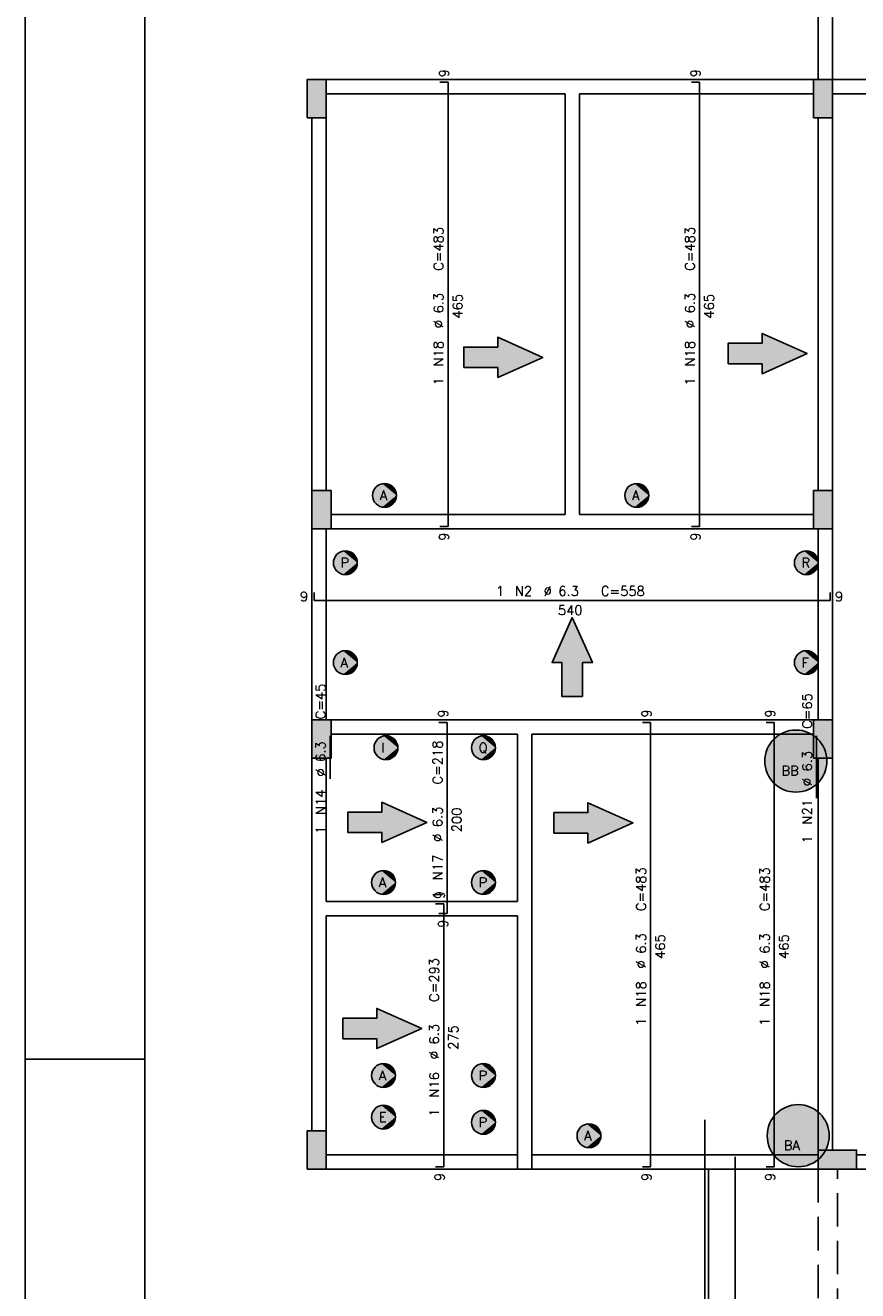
# Model space of a CAD drawing. Extents: x 0 to 119, y 0 to 84.
# Tile 2 of 15: x 0 to 17, y 25 to 51. Entities that reach past the tile are written whole.
import ezdxf

# ---------------------------------------------------------------- set-up
doc = ezdxf.new("R2010")
doc.units = 0
doc.header["$MEASUREMENT"] = 0
doc.linetypes.add('ESTILO_TQS_0001', pattern=[1, 0.7, -0.3])
for name, color, linetype in [('1', 1, 'CONTINUOUS'), ('2', 2, 'CONTINUOUS'), ('6', 6, 'CONTINUOUS'), ('8', 8, 'CONTINUOUS'), ('9', 9, 'CONTINUOUS')]:
    doc.layers.add(name, color=color, linetype=linetype)
doc.styles.get("Standard").update_dxf_attribs({"font": 'ROMANS.SHX'})

msp = doc.modelspace()

# ---------------------------------------------------------------- linework, layer by layer
at = {"layer": '1', "linetype": 'Continuous'}
for p, q in [((0, 0), (0, 84.099998)), ((6.1, 49.8), (6.1, 49.8)), ((16.7, 49.8), (16.7, 49.8)), ((6.2, 41.2), (6.2, 41.2)), ((16.7, 41.2), (16.7, 41.2)), ((6.2, 36.4), (6.2, 36.4)), ((16.7, 36.4), (16.7, 36.4)), ((0, 29.700001), (2.5, 29.700001)), ((6.1, 27.8), (6.1, 27.8)), ((17, 27.6), (17, 27.6)), ((14.3, 14.2), (14.3, 27.4))]:
    msp.add_line(p, q, dxfattribs=at)
for points in [[(16.6, 56.2), (16.6, 50.2)], [(16.9, 50.2), (16.9, 56.2)], [(11.45, 50.2), (6.3, 50.2)], [(16.5, 50.2), (11.45, 50.2)], [(20.9, 50.2), (16.9, 50.2)], [(6.3, 49.9), (11.3, 49.9)], [(11.3, 49.9), (11.3, 41.1)], [(11.6, 49.9), (16.5, 49.9)], [(11.6, 41.1), (11.6, 49.9)], [(16.9, 49.9), (20.9, 49.9)], [(6, 49.4), (6, 41.6)], [(6.3, 41.6), (6.3, 49.4)], [(16.6, 49.4), (16.6, 41.6)], [(16.9, 41.6), (16.9, 49.4)], [(11.3, 41.1), (6.4, 41.1)], [(16.5, 41.1), (11.6, 41.1)], [(6, 40.8), (6, 36.8)], [(6.3, 36.8), (6.3, 40.8)], [(6.4, 40.8), (11.45, 40.8)], [(11.45, 40.8), (16.5, 40.8)], [(16.6, 40.8), (16.6, 36.8)], [(16.9, 36.8), (16.9, 40.8)], [(10.45, 36.8), (6.4, 36.8)], [(16.5, 36.8), (10.45, 36.8)], [(6.4, 36.5), (10.3, 36.5)], [(10.3, 36.5), (10.3, 33)], [(10.6, 36.5), (16.5, 36.5)], [(10.6, 32.85), (10.6, 36.5)], [(6, 36), (6, 32.85)], [(6.3, 33), (6.3, 36)], [(16.6, 36), (16.6, 27.8)], [(16.9, 27.8), (16.9, 36)], [(6, 32.85), (6, 28.2)], [(10.3, 33), (6.3, 33)], [(10.6, 27.7), (10.6, 32.85)], [(6.3, 28.2), (6.3, 32.7)], [(6.3, 32.7), (10.3, 32.7)], [(10.3, 32.7), (10.3, 27.7)], [(10.3, 27.7), (6.3, 27.7)], [(10.3, 27.4), (10.3, 27.7)], [(16.6, 27.7), (10.6, 27.7)], [(10.6, 27.4), (10.6, 27.7)], [(28.8, 27.7), (17.4, 27.7)], [(6.3, 27.4), (10.45, 27.4)], [(10.45, 27.4), (16.6, 27.4)], [(17.4, 27.4), (28.8, 27.4)]]:
    msp.add_lwpolyline(points, dxfattribs=at)
at = {"layer": '2', "linetype": 'Continuous'}
for points in [[(5.9, 49.4), (6.3, 49.4), (6.3, 50.2), (5.9, 50.2), (5.9, 49.4)], [(16.5, 49.4), (16.9, 49.4), (16.9, 50.2), (16.5, 50.2), (16.5, 49.4)], [(6, 40.8), (6.4, 40.8), (6.4, 41.6), (6, 41.6), (6, 40.8)], [(16.5, 40.8), (16.9, 40.8), (16.9, 41.6), (16.5, 41.6), (16.5, 40.8)], [(6, 36), (6.4, 36), (6.4, 36.8), (6, 36.8), (6, 36)], [(16.5, 36), (16.9, 36), (16.9, 36.8), (16.5, 36.8), (16.5, 36)], [(5.9, 27.4), (6.3, 27.4), (6.3, 28.2), (5.9, 28.2), (5.9, 27.4)], [(16.6, 27.8), (16.6, 27.4), (17.4, 27.4), (17.4, 27.8), (16.6, 27.8)]]:
    msp.add_lwpolyline(points, dxfattribs=at)
at = {"layer": '6', "linetype": 'Continuous'}
for p, q in [((8.85, 50.15), (8.68, 50.15)), ((8.85, 40.85), (8.85, 50.15)), ((14.114, 50.15), (13.944, 50.15)), ((14.114, 40.85), (14.114, 50.15)), ((8.68, 40.85), (8.85, 40.85)), ((13.944, 40.85), (14.114, 40.85)), ((6.05, 39.468), (6.05, 39.298)), ((16.85, 39.298), (16.85, 39.468)), ((6.05, 39.298), (16.85, 39.298)), ((8.83, 36.75), (8.66, 36.75)), ((8.83, 32.75), (8.83, 36.75)), ((13.09, 36.75), (12.92, 36.75)), ((13.09, 27.45), (13.09, 36.75)), ((15.678, 36.75), (15.508, 36.75)), ((15.678, 27.45), (15.678, 36.75)), ((6.382, 35.565), (6.382, 36.465)), ((16.566, 35.165), (16.566, 36.465)), ((8.758, 32.95), (8.588, 32.95)), ((8.758, 27.45), (8.758, 32.95)), ((8.66, 32.75), (8.83, 32.75)), ((14.225375, 13.115), (14.225375, 28.435)), ((14.862875, 13.84), (14.862875, 27.66)), ((8.588, 27.45), (8.758, 27.45)), ((12.92, 27.45), (13.09, 27.45)), ((15.508, 27.45), (15.678, 27.45))]:
    msp.add_line(p, q, dxfattribs=at)
for points in [[(9.177739, 44.173387), (9.889672, 44.173387), (9.889672, 43.96758), (10.830929, 44.388665), (9.889672, 44.809751), (9.889672, 44.603943), (9.177739, 44.603943), (9.177739, 44.173387)], [(14.71124, 44.251221), (15.423173, 44.251221), (15.423173, 44.045413), (16.364431, 44.466499), (15.423173, 44.887584), (15.423173, 44.681777), (14.71124, 44.681777), (14.71124, 44.251221)], [(11.665278, 37.288067), (11.665278, 38), (11.871085, 38), (11.45, 38.941258), (11.028915, 38), (11.234722, 38), (11.234722, 37.288067), (11.665278, 37.288067)], [(6.751838, 34.442301), (7.46377, 34.442301), (7.46377, 34.236494), (8.405028, 34.657579), (7.46377, 35.078665), (7.46377, 34.872857), (6.751838, 34.872857), (6.751838, 34.442301)], [(11.065515, 34.429641), (11.777448, 34.429641), (11.777448, 34.223834), (12.718706, 34.644919), (11.777448, 35.066005), (11.777448, 34.860197), (11.065515, 34.860197), (11.065515, 34.429641)], [(6.644629, 30.12816), (7.356561, 30.12816), (7.356561, 29.922353), (8.297819, 30.343439), (7.356561, 30.764524), (7.356561, 30.558717), (6.644629, 30.558717), (6.644629, 30.12816)]]:
    msp.add_lwpolyline(points, dxfattribs=at)
at = {"layer": '6', "linetype": 'ESTILO_TQS_0001'}
for points in [[(16.6, 27.4), (16.6, 14.2)], [(17, 14.2), (17, 27.4)]]:
    msp.add_lwpolyline(points, dxfattribs=at)
at = {"layer": '6', "linetype": 'Continuous'}
for centre, radius in [((7.52, 41.5), 0.25), ((12.8, 41.5), 0.25), ((6.7, 40.09), 0.25), ((16.35, 40.09), 0.25), ((6.7, 38), 0.25), ((16.35, 38), 0.25), ((16.13, 35.94), 0.65), ((7.55, 36.22), 0.25), ((9.59, 36.22), 0.25), ((7.5, 33.4), 0.25), ((9.59, 33.4), 0.25), ((7.5, 29.36), 0.25), ((9.59, 29.36), 0.25), ((7.5, 28.49), 0.25), ((9.59, 28.38), 0.25), ((16.18, 28.1), 0.65), ((11.8, 28.1), 0.25)]:
    msp.add_circle(centre, radius, dxfattribs=at)
at = {"layer": '8', "linetype": 'Continuous'}
msp.add_line((2.5, 83.099998), (2.5, 1), dxfattribs=at)
at = {"layer": '9', "linetype": 'Continuous'}
for points in [[(5.9, 49.4), (6.3, 49.4), (6.3, 50.2)], [(5.9, 49.4), (6.3, 50.2), (5.9, 50.2)], [(5.9, 49.4), (5.9, 50.2), (5.9, 49.4)], [(16.5, 49.4), (16.9, 49.4), (16.9, 50.2)], [(16.5, 49.4), (16.9, 50.2), (16.5, 50.2)], [(16.5, 49.4), (16.5, 50.2), (16.5, 49.4)], [(9.889672, 44.603943), (10.830929, 44.388665), (9.889672, 44.809751)], [(15.423173, 44.681777), (16.364431, 44.466499), (15.423173, 44.887584)], [(9.889672, 44.173387), (9.889672, 44.603943), (9.177739, 44.603943)], [(9.889672, 44.173387), (9.177739, 44.603943), (9.177739, 44.173387)], [(9.889672, 44.173387), (10.830929, 44.388665), (9.889672, 44.603943)], [(15.423173, 44.251221), (15.423173, 44.681777), (14.71124, 44.681777)], [(15.423173, 44.251221), (14.71124, 44.681777), (14.71124, 44.251221)], [(15.423173, 44.251221), (16.364431, 44.466499), (15.423173, 44.681777)], [(9.889672, 44.173387), (9.889672, 43.96758), (10.830929, 44.388665)], [(15.423173, 44.251221), (15.423173, 44.045413), (16.364431, 44.466499)], [(6, 40.8), (6.4, 40.8), (6.4, 41.6)], [(6, 40.8), (6.4, 41.6), (6, 41.6)], [(6, 40.8), (6, 41.6), (6, 40.8)], [(7.77, 41.5), (7.287556, 41.592031), (7.271971, 41.531333)], [(7.77, 41.5), (7.317746, 41.646946), (7.287556, 41.592031)], [(7.77, 41.5), (7.360644, 41.692628), (7.317746, 41.646946)], [(7.77, 41.5), (7.413555, 41.726207), (7.360644, 41.692628)], [(7.77, 41.5), (7.473155, 41.745572), (7.413555, 41.726207)], [(7.77, 41.5), (7.535698, 41.749507), (7.473155, 41.745572)], [(7.77, 41.5), (7.597254, 41.737764), (7.535698, 41.749507)], [(7.77, 41.5), (7.653957, 41.711082), (7.597254, 41.737764)], [(7.77, 41.5), (7.702242, 41.671137), (7.653957, 41.711082)], [(7.77, 41.5), (7.739077, 41.620438), (7.702242, 41.671137)], [(7.77, 41.5), (7.762146, 41.562172), (7.739077, 41.620438)], [(13.05, 41.5), (12.567556, 41.592031), (12.551971, 41.531333)], [(13.05, 41.5), (12.597746, 41.646946), (12.567556, 41.592031)], [(13.05, 41.5), (12.640644, 41.692628), (12.597746, 41.646946)], [(13.05, 41.5), (12.693555, 41.726207), (12.640644, 41.692628)], [(13.05, 41.5), (12.753155, 41.745572), (12.693555, 41.726207)], [(13.05, 41.5), (12.815698, 41.749507), (12.753155, 41.745572)], [(13.05, 41.5), (12.877254, 41.737764), (12.815698, 41.749507)], [(13.05, 41.5), (12.933957, 41.711082), (12.877254, 41.737764)], [(13.05, 41.5), (12.982242, 41.671137), (12.933957, 41.711082)], [(13.05, 41.5), (13.019077, 41.620438), (12.982242, 41.671137)], [(13.05, 41.5), (13.042146, 41.562172), (13.019077, 41.620438)], [(16.5, 40.8), (16.9, 40.8), (16.9, 41.6)], [(16.5, 40.8), (16.9, 41.6), (16.5, 41.6)], [(16.5, 40.8), (16.5, 41.6), (16.5, 40.8)], [(7.77, 41.5), (7.271971, 41.531333), (7.271971, 41.468667)], [(7.77, 41.5), (7.271971, 41.468667), (7.287556, 41.407969)], [(7.77, 41.5), (7.287556, 41.407969), (7.317746, 41.353054)], [(7.77, 41.5), (7.317746, 41.353054), (7.360644, 41.307372)], [(7.77, 41.5), (7.360644, 41.307372), (7.413555, 41.273793)], [(7.77, 41.5), (7.413555, 41.273793), (7.473155, 41.254428)], [(7.77, 41.5), (7.473155, 41.254428), (7.535698, 41.250493)], [(7.77, 41.5), (7.535698, 41.250493), (7.597254, 41.262236)], [(7.77, 41.5), (7.597254, 41.262236), (7.653957, 41.288918)], [(7.77, 41.5), (7.653957, 41.288918), (7.702242, 41.328863)], [(7.77, 41.5), (7.702242, 41.328863), (7.739077, 41.379562)], [(7.77, 41.5), (7.739077, 41.379562), (7.762146, 41.437828)], [(7.77, 41.5), (7.762146, 41.437828), (7.77, 41.5)], [(13.05, 41.5), (12.551971, 41.531333), (12.551971, 41.468667)], [(13.05, 41.5), (12.551971, 41.468667), (12.567556, 41.407969)], [(13.05, 41.5), (12.567556, 41.407969), (12.597746, 41.353054)], [(13.05, 41.5), (12.597746, 41.353054), (12.640644, 41.307372)], [(13.05, 41.5), (12.640644, 41.307372), (12.693555, 41.273793)], [(13.05, 41.5), (12.693555, 41.273793), (12.753155, 41.254428)], [(13.05, 41.5), (12.753155, 41.254428), (12.815698, 41.250493)], [(13.05, 41.5), (12.815698, 41.250493), (12.877254, 41.262236)], [(13.05, 41.5), (12.877254, 41.262236), (12.933957, 41.288918)], [(13.05, 41.5), (12.933957, 41.288918), (12.982242, 41.328863)], [(13.05, 41.5), (12.982242, 41.328863), (13.019077, 41.379562)], [(13.05, 41.5), (13.019077, 41.379562), (13.042146, 41.437828)], [(13.05, 41.5), (13.042146, 41.437828), (13.05, 41.5)], [(6.95, 40.09), (6.540644, 40.282628), (6.497746, 40.236946)], [(6.95, 40.09), (6.593555, 40.316207), (6.540644, 40.282628)], [(6.95, 40.09), (6.653155, 40.335572), (6.593555, 40.316207)], [(6.95, 40.09), (6.715698, 40.339507), (6.653155, 40.335572)], [(6.95, 40.09), (6.777254, 40.327764), (6.715698, 40.339507)], [(6.95, 40.09), (6.833957, 40.301082), (6.777254, 40.327764)], [(6.95, 40.09), (6.882242, 40.261137), (6.833957, 40.301082)], [(6.95, 40.09), (6.919077, 40.210438), (6.882242, 40.261137)], [(16.6, 40.09), (16.190644, 40.282628), (16.147746, 40.236946)], [(16.6, 40.09), (16.243555, 40.316207), (16.190644, 40.282628)], [(16.6, 40.09), (16.303155, 40.335572), (16.243555, 40.316207)], [(16.6, 40.09), (16.365698, 40.339507), (16.303155, 40.335572)], [(16.6, 40.09), (16.427254, 40.327764), (16.365698, 40.339507)], [(16.6, 40.09), (16.483957, 40.301082), (16.427254, 40.327764)], [(16.6, 40.09), (16.532242, 40.261137), (16.483957, 40.301082)], [(16.6, 40.09), (16.569077, 40.210438), (16.532242, 40.261137)], [(6.95, 40.09), (6.467556, 40.182031), (6.451971, 40.121333)], [(6.95, 40.09), (6.451971, 40.121333), (6.451971, 40.058667)], [(6.95, 40.09), (6.451971, 40.058667), (6.467556, 39.997969)], [(6.95, 40.09), (6.497746, 40.236946), (6.467556, 40.182031)], [(6.95, 40.09), (6.467556, 39.997969), (6.497746, 39.943054)], [(6.95, 40.09), (6.497746, 39.943054), (6.540644, 39.897372)], [(6.95, 40.09), (6.540644, 39.897372), (6.593555, 39.863793)], [(6.95, 40.09), (6.593555, 39.863793), (6.653155, 39.844428)], [(6.95, 40.09), (6.653155, 39.844428), (6.715698, 39.840493)], [(6.95, 40.09), (6.715698, 39.840493), (6.777254, 39.852236)], [(6.95, 40.09), (6.777254, 39.852236), (6.833957, 39.878918)], [(6.95, 40.09), (6.833957, 39.878918), (6.882242, 39.918863)], [(6.95, 40.09), (6.882242, 39.918863), (6.919077, 39.969562)], [(6.95, 40.09), (6.942146, 40.152172), (6.919077, 40.210438)], [(6.95, 40.09), (6.919077, 39.969562), (6.942146, 40.027828)], [(6.95, 40.09), (6.942146, 40.027828), (6.95, 40.09)], [(16.6, 40.09), (16.117556, 40.182031), (16.101971, 40.121333)], [(16.6, 40.09), (16.101971, 40.121333), (16.101971, 40.058667)], [(16.6, 40.09), (16.101971, 40.058667), (16.117556, 39.997969)], [(16.6, 40.09), (16.147746, 40.236946), (16.117556, 40.182031)], [(16.6, 40.09), (16.117556, 39.997969), (16.147746, 39.943054)], [(16.6, 40.09), (16.147746, 39.943054), (16.190644, 39.897372)], [(16.6, 40.09), (16.190644, 39.897372), (16.243555, 39.863793)], [(16.6, 40.09), (16.243555, 39.863793), (16.303155, 39.844428)], [(16.6, 40.09), (16.303155, 39.844428), (16.365698, 39.840493)], [(16.6, 40.09), (16.365698, 39.840493), (16.427254, 39.852236)], [(16.6, 40.09), (16.427254, 39.852236), (16.483957, 39.878918)], [(16.6, 40.09), (16.483957, 39.878918), (16.532242, 39.918863)], [(16.6, 40.09), (16.532242, 39.918863), (16.569077, 39.969562)], [(16.6, 40.09), (16.592146, 40.152172), (16.569077, 40.210438)], [(16.6, 40.09), (16.569077, 39.969562), (16.592146, 40.027828)], [(16.6, 40.09), (16.592146, 40.027828), (16.6, 40.09)], [(11.45, 38.941258), (11.028915, 38), (11.234722, 38)], [(11.45, 38.941258), (11.234722, 38), (11.665278, 37.288067)], [(11.45, 38.941258), (11.665278, 37.288067), (11.665278, 38)], [(11.45, 38.941258), (11.665278, 38), (11.871085, 38)], [(6.95, 38), (6.497746, 38.146946), (6.467556, 38.092031)], [(6.95, 38), (6.540644, 38.192628), (6.497746, 38.146946)], [(6.95, 38), (6.593555, 38.226207), (6.540644, 38.192628)], [(6.95, 38), (6.653155, 38.245572), (6.593555, 38.226207)], [(6.95, 38), (6.715698, 38.249507), (6.653155, 38.245572)], [(6.95, 38), (6.777254, 38.237764), (6.715698, 38.249507)], [(6.95, 38), (6.833957, 38.211082), (6.777254, 38.237764)], [(6.95, 38), (6.882242, 38.171137), (6.833957, 38.211082)], [(6.95, 38), (6.919077, 38.120438), (6.882242, 38.171137)], [(16.6, 38), (16.147746, 38.146946), (16.117556, 38.092031)], [(16.6, 38), (16.190644, 38.192628), (16.147746, 38.146946)], [(16.6, 38), (16.243555, 38.226207), (16.190644, 38.192628)], [(16.6, 38), (16.303155, 38.245572), (16.243555, 38.226207)], [(16.6, 38), (16.365698, 38.249507), (16.303155, 38.245572)], [(16.6, 38), (16.427254, 38.237764), (16.365698, 38.249507)], [(16.6, 38), (16.483957, 38.211082), (16.427254, 38.237764)], [(16.6, 38), (16.532242, 38.171137), (16.483957, 38.211082)], [(16.6, 38), (16.569077, 38.120438), (16.532242, 38.171137)], [(6.95, 38), (6.467556, 38.092031), (6.451971, 38.031333)], [(6.95, 38), (6.451971, 38.031333), (6.451971, 37.968667)], [(6.95, 38), (6.451971, 37.968667), (6.467556, 37.907969)], [(6.95, 38), (6.467556, 37.907969), (6.497746, 37.853054)], [(6.95, 38), (6.497746, 37.853054), (6.540644, 37.807372)], [(6.95, 38), (6.540644, 37.807372), (6.593555, 37.773793)], [(6.95, 38), (6.593555, 37.773793), (6.653155, 37.754428)], [(6.95, 38), (6.653155, 37.754428), (6.715698, 37.750493)], [(6.95, 38), (6.715698, 37.750493), (6.777254, 37.762236)], [(6.95, 38), (6.777254, 37.762236), (6.833957, 37.788918)], [(6.95, 38), (6.833957, 37.788918), (6.882242, 37.828863)], [(6.95, 38), (6.882242, 37.828863), (6.919077, 37.879562)], [(6.95, 38), (6.942146, 38.062172), (6.919077, 38.120438)], [(6.95, 38), (6.919077, 37.879562), (6.942146, 37.937828)], [(6.95, 38), (6.942146, 37.937828), (6.95, 38)], [(11.665278, 37.288067), (11.234722, 38), (11.234722, 37.288067)], [(16.6, 38), (16.117556, 38.092031), (16.101971, 38.031333)], [(16.6, 38), (16.101971, 38.031333), (16.101971, 37.968667)], [(16.6, 38), (16.101971, 37.968667), (16.117556, 37.907969)], [(16.6, 38), (16.117556, 37.907969), (16.147746, 37.853054)], [(16.6, 38), (16.147746, 37.853054), (16.190644, 37.807372)], [(16.6, 38), (16.190644, 37.807372), (16.243555, 37.773793)], [(16.6, 38), (16.243555, 37.773793), (16.303155, 37.754428)], [(16.6, 38), (16.303155, 37.754428), (16.365698, 37.750493)], [(16.6, 38), (16.365698, 37.750493), (16.427254, 37.762236)], [(16.6, 38), (16.427254, 37.762236), (16.483957, 37.788918)], [(16.6, 38), (16.483957, 37.788918), (16.532242, 37.828863)], [(16.6, 38), (16.532242, 37.828863), (16.569077, 37.879562)], [(16.6, 38), (16.592146, 38.062172), (16.569077, 38.120438)], [(16.6, 38), (16.569077, 37.879562), (16.592146, 37.937828)], [(16.6, 38), (16.592146, 37.937828), (16.6, 38)], [(6, 36), (6.4, 36), (6.4, 36.8)], [(6, 36), (6.4, 36.8), (6, 36.8)], [(6, 36), (6, 36.8), (6, 36)], [(16.78, 35.94), (15.912328, 36.55247), (15.830958, 36.517125)], [(16.78, 35.94), (15.997754, 36.576405), (15.912328, 36.55247)], [(16.78, 35.94), (16.085642, 36.588485), (15.997754, 36.576405)], [(16.78, 35.94), (16.174358, 36.588485), (16.085642, 36.588485)], [(16.78, 35.94), (16.262246, 36.576405), (16.174358, 36.588485)], [(16.78, 35.94), (16.347672, 36.55247), (16.262246, 36.576405)], [(16.78, 35.94), (16.429042, 36.517125), (16.347672, 36.55247)], [(16.5, 36), (16.9, 36), (16.9, 36.8)], [(16.5, 36), (16.9, 36.8), (16.5, 36.8)], [(16.5, 36), (16.5, 36.8), (16.5, 36)], [(7.8, 36.22), (7.317556, 36.312031), (7.301971, 36.251333)], [(7.8, 36.22), (7.347746, 36.366946), (7.317556, 36.312031)], [(7.8, 36.22), (7.390644, 36.412628), (7.347746, 36.366946)], [(7.8, 36.22), (7.443555, 36.446207), (7.390644, 36.412628)], [(7.8, 36.22), (7.503155, 36.465572), (7.443555, 36.446207)], [(7.8, 36.22), (7.565698, 36.469507), (7.503155, 36.465572)], [(7.8, 36.22), (7.627254, 36.457764), (7.565698, 36.469507)], [(7.8, 36.22), (7.683957, 36.431082), (7.627254, 36.457764)], [(7.8, 36.22), (7.732242, 36.391137), (7.683957, 36.431082)], [(7.8, 36.22), (7.769077, 36.340438), (7.732242, 36.391137)], [(7.8, 36.22), (7.792146, 36.282172), (7.769077, 36.340438)], [(9.84, 36.22), (9.357556, 36.312031), (9.341971, 36.251333)], [(9.84, 36.22), (9.387746, 36.366946), (9.357556, 36.312031)], [(9.84, 36.22), (9.430644, 36.412628), (9.387746, 36.366946)], [(9.84, 36.22), (9.483555, 36.446207), (9.430644, 36.412628)], [(9.84, 36.22), (9.543155, 36.465572), (9.483555, 36.446207)], [(9.84, 36.22), (9.605698, 36.469507), (9.543155, 36.465572)], [(9.84, 36.22), (9.667254, 36.457764), (9.605698, 36.469507)], [(9.84, 36.22), (9.723957, 36.431082), (9.667254, 36.457764)], [(9.84, 36.22), (9.772242, 36.391137), (9.723957, 36.431082)], [(9.84, 36.22), (9.809077, 36.340438), (9.772242, 36.391137)], [(9.84, 36.22), (9.832146, 36.282172), (9.809077, 36.340438)], [(16.78, 35.94), (15.625788, 36.350207), (15.574627, 36.27773)], [(16.78, 35.94), (15.68634, 36.415043), (15.625788, 36.350207)], [(16.78, 35.94), (15.755158, 36.47103), (15.68634, 36.415043)], [(16.78, 35.94), (15.830958, 36.517125), (15.755158, 36.47103)], [(16.78, 35.94), (16.504842, 36.47103), (16.429042, 36.517125)], [(16.78, 35.94), (16.57366, 36.415043), (16.504842, 36.47103)], [(16.78, 35.94), (16.634212, 36.350207), (16.57366, 36.415043)], [(16.78, 35.94), (16.685373, 36.27773), (16.634212, 36.350207)], [(7.8, 36.22), (7.301971, 36.251333), (7.301971, 36.188667)], [(7.8, 36.22), (7.301971, 36.188667), (7.317556, 36.127969)], [(7.8, 36.22), (7.317556, 36.127969), (7.347746, 36.073054)], [(7.8, 36.22), (7.347746, 36.073054), (7.390644, 36.027372)], [(7.8, 36.22), (7.390644, 36.027372), (7.443555, 35.993793)], [(7.8, 36.22), (7.443555, 35.993793), (7.503155, 35.974428)], [(7.8, 36.22), (7.503155, 35.974428), (7.565698, 35.970493)], [(7.8, 36.22), (7.565698, 35.970493), (7.627254, 35.982236)], [(7.8, 36.22), (7.627254, 35.982236), (7.683957, 36.008918)], [(7.8, 36.22), (7.683957, 36.008918), (7.732242, 36.048863)], [(7.8, 36.22), (7.732242, 36.048863), (7.769077, 36.099562)], [(7.8, 36.22), (7.769077, 36.099562), (7.792146, 36.157828)], [(7.8, 36.22), (7.792146, 36.157828), (7.8, 36.22)], [(9.84, 36.22), (9.341971, 36.251333), (9.341971, 36.188667)], [(9.84, 36.22), (9.341971, 36.188667), (9.357556, 36.127969)], [(9.84, 36.22), (9.357556, 36.127969), (9.387746, 36.073054)], [(9.84, 36.22), (9.387746, 36.073054), (9.430644, 36.027372)], [(9.84, 36.22), (9.430644, 36.027372), (9.483555, 35.993793)], [(9.84, 36.22), (9.483555, 35.993793), (9.543155, 35.974428)], [(9.84, 36.22), (9.543155, 35.974428), (9.605698, 35.970493)], [(9.84, 36.22), (9.605698, 35.970493), (9.667254, 35.982236)], [(9.84, 36.22), (9.667254, 35.982236), (9.723957, 36.008918)], [(9.84, 36.22), (9.723957, 36.008918), (9.772242, 36.048863)], [(9.84, 36.22), (9.772242, 36.048863), (9.809077, 36.099562)], [(9.84, 36.22), (9.809077, 36.099562), (9.832146, 36.157828)], [(9.84, 36.22), (9.832146, 36.157828), (9.84, 36.22)], [(16.78, 35.94), (15.486054, 36.028508), (15.48, 35.94)], [(16.78, 35.94), (15.504104, 36.115368), (15.486054, 36.028508)], [(16.78, 35.94), (15.533813, 36.198961), (15.504104, 36.115368)], [(16.78, 35.94), (15.574627, 36.27773), (15.533813, 36.198961)], [(16.78, 35.94), (16.726187, 36.198961), (16.685373, 36.27773)], [(16.78, 35.94), (16.755896, 36.115368), (16.726187, 36.198961)], [(16.78, 35.94), (16.773946, 36.028508), (16.755896, 36.115368)], [(16.78, 35.94), (15.48, 35.94), (15.486054, 35.851492)], [(16.78, 35.94), (15.486054, 35.851492), (15.504104, 35.764632)], [(16.78, 35.94), (15.504104, 35.764632), (15.533813, 35.681039)], [(16.78, 35.94), (15.533813, 35.681039), (15.574627, 35.60227)], [(16.78, 35.94), (15.574627, 35.60227), (15.625788, 35.529793)], [(16.78, 35.94), (15.625788, 35.529793), (15.68634, 35.464957)], [(16.78, 35.94), (15.68634, 35.464957), (15.755158, 35.40897)], [(16.78, 35.94), (15.755158, 35.40897), (15.830958, 35.362875)], [(16.78, 35.94), (15.830958, 35.362875), (15.912328, 35.32753)], [(16.78, 35.94), (15.912328, 35.32753), (15.997754, 35.303595)], [(16.78, 35.94), (15.997754, 35.303595), (16.085642, 35.291515)], [(16.78, 35.94), (16.085642, 35.291515), (16.174358, 35.291515)], [(16.78, 35.94), (16.174358, 35.291515), (16.262246, 35.303595)], [(16.78, 35.94), (16.262246, 35.303595), (16.347672, 35.32753)], [(16.78, 35.94), (16.347672, 35.32753), (16.429042, 35.362875)], [(16.78, 35.94), (16.429042, 35.362875), (16.504842, 35.40897)], [(16.78, 35.94), (16.504842, 35.40897), (16.57366, 35.464957)], [(16.78, 35.94), (16.57366, 35.464957), (16.634212, 35.529793)], [(16.78, 35.94), (16.634212, 35.529793), (16.685373, 35.60227)], [(16.78, 35.94), (16.685373, 35.60227), (16.726187, 35.681039)], [(16.78, 35.94), (16.726187, 35.681039), (16.755896, 35.764632)], [(16.78, 35.94), (16.755896, 35.764632), (16.773946, 35.851492)], [(16.78, 35.94), (16.773946, 35.851492), (16.78, 35.94)], [(7.46377, 34.872857), (8.405028, 34.657579), (7.46377, 35.078665)], [(11.777448, 34.860197), (12.718706, 34.644919), (11.777448, 35.066005)], [(7.46377, 34.442301), (7.46377, 34.872857), (6.751838, 34.872857)], [(7.46377, 34.442301), (6.751838, 34.872857), (6.751838, 34.442301)], [(7.46377, 34.442301), (8.405028, 34.657579), (7.46377, 34.872857)], [(11.777448, 34.429641), (11.777448, 34.860197), (11.065515, 34.860197)], [(11.777448, 34.429641), (11.065515, 34.860197), (11.065515, 34.429641)], [(11.777448, 34.429641), (12.718706, 34.644919), (11.777448, 34.860197)], [(7.46377, 34.442301), (7.46377, 34.236494), (8.405028, 34.657579)], [(11.777448, 34.429641), (11.777448, 34.223834), (12.718706, 34.644919)], [(7.75, 33.4), (7.453155, 33.645572), (7.393555, 33.626207)], [(7.75, 33.4), (7.515698, 33.649507), (7.453155, 33.645572)], [(7.75, 33.4), (7.577254, 33.637764), (7.515698, 33.649507)], [(7.75, 33.4), (7.633957, 33.611082), (7.577254, 33.637764)], [(9.84, 33.4), (9.543155, 33.645572), (9.483555, 33.626207)], [(9.84, 33.4), (9.605698, 33.649507), (9.543155, 33.645572)], [(9.84, 33.4), (9.667254, 33.637764), (9.605698, 33.649507)], [(9.84, 33.4), (9.723957, 33.611082), (9.667254, 33.637764)], [(7.75, 33.4), (7.267556, 33.492031), (7.251971, 33.431333)], [(7.75, 33.4), (7.251971, 33.431333), (7.251971, 33.368667)], [(7.75, 33.4), (7.251971, 33.368667), (7.267556, 33.307969)], [(7.75, 33.4), (7.297746, 33.546946), (7.267556, 33.492031)], [(7.75, 33.4), (7.267556, 33.307969), (7.297746, 33.253054)], [(7.75, 33.4), (7.340644, 33.592628), (7.297746, 33.546946)], [(7.75, 33.4), (7.297746, 33.253054), (7.340644, 33.207372)], [(7.75, 33.4), (7.393555, 33.626207), (7.340644, 33.592628)], [(7.75, 33.4), (7.340644, 33.207372), (7.393555, 33.173793)], [(7.75, 33.4), (7.393555, 33.173793), (7.453155, 33.154428)], [(7.75, 33.4), (7.453155, 33.154428), (7.515698, 33.150493)], [(7.75, 33.4), (7.515698, 33.150493), (7.577254, 33.162236)], [(7.75, 33.4), (7.577254, 33.162236), (7.633957, 33.188918)], [(7.75, 33.4), (7.682242, 33.571137), (7.633957, 33.611082)], [(7.75, 33.4), (7.633957, 33.188918), (7.682242, 33.228863)], [(7.75, 33.4), (7.719077, 33.520438), (7.682242, 33.571137)], [(7.75, 33.4), (7.682242, 33.228863), (7.719077, 33.279562)], [(7.75, 33.4), (7.742146, 33.462172), (7.719077, 33.520438)], [(7.75, 33.4), (7.719077, 33.279562), (7.742146, 33.337828)], [(7.75, 33.4), (7.742146, 33.337828), (7.75, 33.4)], [(9.84, 33.4), (9.357556, 33.492031), (9.341971, 33.431333)], [(9.84, 33.4), (9.341971, 33.431333), (9.341971, 33.368667)], [(9.84, 33.4), (9.341971, 33.368667), (9.357556, 33.307969)], [(9.84, 33.4), (9.387746, 33.546946), (9.357556, 33.492031)], [(9.84, 33.4), (9.357556, 33.307969), (9.387746, 33.253054)], [(9.84, 33.4), (9.430644, 33.592628), (9.387746, 33.546946)], [(9.84, 33.4), (9.387746, 33.253054), (9.430644, 33.207372)], [(9.84, 33.4), (9.483555, 33.626207), (9.430644, 33.592628)], [(9.84, 33.4), (9.430644, 33.207372), (9.483555, 33.173793)], [(9.84, 33.4), (9.483555, 33.173793), (9.543155, 33.154428)], [(9.84, 33.4), (9.543155, 33.154428), (9.605698, 33.150493)], [(9.84, 33.4), (9.605698, 33.150493), (9.667254, 33.162236)], [(9.84, 33.4), (9.667254, 33.162236), (9.723957, 33.188918)], [(9.84, 33.4), (9.772242, 33.571137), (9.723957, 33.611082)], [(9.84, 33.4), (9.723957, 33.188918), (9.772242, 33.228863)], [(9.84, 33.4), (9.809077, 33.520438), (9.772242, 33.571137)], [(9.84, 33.4), (9.772242, 33.228863), (9.809077, 33.279562)], [(9.84, 33.4), (9.832146, 33.462172), (9.809077, 33.520438)], [(9.84, 33.4), (9.809077, 33.279562), (9.832146, 33.337828)], [(9.84, 33.4), (9.832146, 33.337828), (9.84, 33.4)], [(7.356561, 30.558717), (8.297819, 30.343439), (7.356561, 30.764524)], [(7.356561, 30.12816), (7.356561, 30.558717), (6.644629, 30.558717)], [(7.356561, 30.12816), (6.644629, 30.558717), (6.644629, 30.12816)], [(7.356561, 30.12816), (8.297819, 30.343439), (7.356561, 30.558717)], [(7.356561, 30.12816), (7.356561, 29.922353), (8.297819, 30.343439)], [(7.75, 29.36), (7.267556, 29.452031), (7.251971, 29.391333)], [(7.75, 29.36), (7.297746, 29.506946), (7.267556, 29.452031)], [(7.75, 29.36), (7.340644, 29.552628), (7.297746, 29.506946)], [(7.75, 29.36), (7.393555, 29.586207), (7.340644, 29.552628)], [(7.75, 29.36), (7.453155, 29.605572), (7.393555, 29.586207)], [(7.75, 29.36), (7.515698, 29.609507), (7.453155, 29.605572)], [(7.75, 29.36), (7.577254, 29.597764), (7.515698, 29.609507)], [(7.75, 29.36), (7.633957, 29.571082), (7.577254, 29.597764)], [(7.75, 29.36), (7.682242, 29.531137), (7.633957, 29.571082)], [(7.75, 29.36), (7.719077, 29.480438), (7.682242, 29.531137)], [(7.75, 29.36), (7.742146, 29.422172), (7.719077, 29.480438)], [(9.84, 29.36), (9.357556, 29.452031), (9.341971, 29.391333)], [(9.84, 29.36), (9.387746, 29.506946), (9.357556, 29.452031)], [(9.84, 29.36), (9.430644, 29.552628), (9.387746, 29.506946)], [(9.84, 29.36), (9.483555, 29.586207), (9.430644, 29.552628)], [(9.84, 29.36), (9.543155, 29.605572), (9.483555, 29.586207)], [(9.84, 29.36), (9.605698, 29.609507), (9.543155, 29.605572)], [(9.84, 29.36), (9.667254, 29.597764), (9.605698, 29.609507)], [(9.84, 29.36), (9.723957, 29.571082), (9.667254, 29.597764)], [(9.84, 29.36), (9.772242, 29.531137), (9.723957, 29.571082)], [(9.84, 29.36), (9.809077, 29.480438), (9.772242, 29.531137)], [(9.84, 29.36), (9.832146, 29.422172), (9.809077, 29.480438)], [(7.75, 29.36), (7.251971, 29.391333), (7.251971, 29.328667)], [(7.75, 29.36), (7.251971, 29.328667), (7.267556, 29.267969)], [(7.75, 29.36), (7.267556, 29.267969), (7.297746, 29.213054)], [(7.75, 29.36), (7.297746, 29.213054), (7.340644, 29.167372)], [(7.75, 29.36), (7.340644, 29.167372), (7.393555, 29.133793)], [(7.75, 29.36), (7.393555, 29.133793), (7.453155, 29.114428)], [(7.75, 29.36), (7.453155, 29.114428), (7.515698, 29.110493)], [(7.75, 29.36), (7.515698, 29.110493), (7.577254, 29.122236)], [(7.75, 29.36), (7.577254, 29.122236), (7.633957, 29.148918)], [(7.75, 29.36), (7.633957, 29.148918), (7.682242, 29.188863)], [(7.75, 29.36), (7.682242, 29.188863), (7.719077, 29.239562)], [(7.75, 29.36), (7.719077, 29.239562), (7.742146, 29.297828)], [(7.75, 29.36), (7.742146, 29.297828), (7.75, 29.36)], [(9.84, 29.36), (9.341971, 29.391333), (9.341971, 29.328667)], [(9.84, 29.36), (9.341971, 29.328667), (9.357556, 29.267969)], [(9.84, 29.36), (9.357556, 29.267969), (9.387746, 29.213054)], [(9.84, 29.36), (9.387746, 29.213054), (9.430644, 29.167372)], [(9.84, 29.36), (9.430644, 29.167372), (9.483555, 29.133793)], [(9.84, 29.36), (9.483555, 29.133793), (9.543155, 29.114428)], [(9.84, 29.36), (9.543155, 29.114428), (9.605698, 29.110493)], [(9.84, 29.36), (9.605698, 29.110493), (9.667254, 29.122236)], [(9.84, 29.36), (9.667254, 29.122236), (9.723957, 29.148918)], [(9.84, 29.36), (9.723957, 29.148918), (9.772242, 29.188863)], [(9.84, 29.36), (9.772242, 29.188863), (9.809077, 29.239562)], [(9.84, 29.36), (9.809077, 29.239562), (9.832146, 29.297828)], [(9.84, 29.36), (9.832146, 29.297828), (9.84, 29.36)], [(7.75, 28.49), (7.297746, 28.636946), (7.267556, 28.582031)], [(7.75, 28.49), (7.340644, 28.682628), (7.297746, 28.636946)], [(7.75, 28.49), (7.393555, 28.716207), (7.340644, 28.682628)], [(7.75, 28.49), (7.453155, 28.735572), (7.393555, 28.716207)], [(7.75, 28.49), (7.515698, 28.739507), (7.453155, 28.735572)], [(7.75, 28.49), (7.577254, 28.727764), (7.515698, 28.739507)], [(7.75, 28.49), (7.633957, 28.701082), (7.577254, 28.727764)], [(7.75, 28.49), (7.682242, 28.661137), (7.633957, 28.701082)], [(7.75, 28.49), (7.719077, 28.610438), (7.682242, 28.661137)], [(7.75, 28.49), (7.742146, 28.552172), (7.719077, 28.610438)], [(9.84, 28.38), (9.483555, 28.606207), (9.430644, 28.572628)], [(9.84, 28.38), (9.543155, 28.625572), (9.483555, 28.606207)], [(9.84, 28.38), (9.605698, 28.629507), (9.543155, 28.625572)], [(9.84, 28.38), (9.667254, 28.617764), (9.605698, 28.629507)], [(9.84, 28.38), (9.723957, 28.591082), (9.667254, 28.617764)], [(16.83, 28.1), (15.805158, 28.63103), (15.73634, 28.575043)], [(16.83, 28.1), (15.880958, 28.677125), (15.805158, 28.63103)], [(16.83, 28.1), (15.962328, 28.71247), (15.880958, 28.677125)], [(16.83, 28.1), (16.047754, 28.736405), (15.962328, 28.71247)], [(16.83, 28.1), (16.135642, 28.748485), (16.047754, 28.736405)], [(16.83, 28.1), (16.224358, 28.748485), (16.135642, 28.748485)], [(16.83, 28.1), (16.312246, 28.736405), (16.224358, 28.748485)], [(16.83, 28.1), (16.397672, 28.71247), (16.312246, 28.736405)], [(16.83, 28.1), (16.479042, 28.677125), (16.397672, 28.71247)], [(16.83, 28.1), (16.554842, 28.63103), (16.479042, 28.677125)], [(16.83, 28.1), (16.62366, 28.575043), (16.554842, 28.63103)], [(7.75, 28.49), (7.267556, 28.582031), (7.251971, 28.521333)], [(7.75, 28.49), (7.251971, 28.521333), (7.251971, 28.458667)], [(7.75, 28.49), (7.251971, 28.458667), (7.267556, 28.397969)], [(7.75, 28.49), (7.267556, 28.397969), (7.297746, 28.343054)], [(7.75, 28.49), (7.297746, 28.343054), (7.340644, 28.297372)], [(7.75, 28.49), (7.340644, 28.297372), (7.393555, 28.263793)], [(7.75, 28.49), (7.393555, 28.263793), (7.453155, 28.244428)], [(7.75, 28.49), (7.453155, 28.244428), (7.515698, 28.240493)], [(7.75, 28.49), (7.515698, 28.240493), (7.577254, 28.252236)], [(7.75, 28.49), (7.577254, 28.252236), (7.633957, 28.278918)], [(7.75, 28.49), (7.633957, 28.278918), (7.682242, 28.318863)], [(7.75, 28.49), (7.682242, 28.318863), (7.719077, 28.369562)], [(7.75, 28.49), (7.719077, 28.369562), (7.742146, 28.427828)], [(7.75, 28.49), (7.742146, 28.427828), (7.75, 28.49)], [(9.84, 28.38), (9.357556, 28.472031), (9.341971, 28.411333)], [(9.84, 28.38), (9.341971, 28.411333), (9.341971, 28.348667)], [(9.84, 28.38), (9.341971, 28.348667), (9.357556, 28.287969)], [(9.84, 28.38), (9.387746, 28.526946), (9.357556, 28.472031)], [(9.84, 28.38), (9.357556, 28.287969), (9.387746, 28.233054)], [(9.84, 28.38), (9.430644, 28.572628), (9.387746, 28.526946)], [(9.84, 28.38), (9.387746, 28.233054), (9.430644, 28.187372)], [(9.84, 28.38), (9.430644, 28.187372), (9.483555, 28.153793)], [(9.84, 28.38), (9.483555, 28.153793), (9.543155, 28.134428)], [(9.84, 28.38), (9.543155, 28.134428), (9.605698, 28.130493)], [(9.84, 28.38), (9.605698, 28.130493), (9.667254, 28.142236)], [(9.84, 28.38), (9.667254, 28.142236), (9.723957, 28.168918)], [(9.84, 28.38), (9.772242, 28.551137), (9.723957, 28.591082)], [(9.84, 28.38), (9.723957, 28.168918), (9.772242, 28.208863)], [(9.84, 28.38), (9.809077, 28.500438), (9.772242, 28.551137)], [(9.84, 28.38), (9.772242, 28.208863), (9.809077, 28.259562)], [(9.84, 28.38), (9.832146, 28.442172), (9.809077, 28.500438)], [(9.84, 28.38), (9.809077, 28.259562), (9.832146, 28.317828)], [(9.84, 28.38), (9.832146, 28.317828), (9.84, 28.38)], [(12.05, 28.1), (11.753155, 28.345572), (11.693555, 28.326207)], [(12.05, 28.1), (11.815698, 28.349507), (11.753155, 28.345572)], [(12.05, 28.1), (11.877254, 28.337764), (11.815698, 28.349507)], [(12.05, 28.1), (11.933957, 28.311082), (11.877254, 28.337764)], [(16.83, 28.1), (15.583813, 28.358961), (15.554104, 28.275368)], [(16.83, 28.1), (15.624627, 28.43773), (15.583813, 28.358961)], [(16.83, 28.1), (15.675788, 28.510207), (15.624627, 28.43773)], [(16.83, 28.1), (15.73634, 28.575043), (15.675788, 28.510207)], [(16.83, 28.1), (16.684212, 28.510207), (16.62366, 28.575043)], [(16.83, 28.1), (16.735373, 28.43773), (16.684212, 28.510207)], [(16.83, 28.1), (16.776187, 28.358961), (16.735373, 28.43773)], [(16.83, 28.1), (16.805896, 28.275368), (16.776187, 28.358961)], [(5.9, 27.4), (6.3, 27.4), (6.3, 28.2)], [(5.9, 27.4), (6.3, 28.2), (5.9, 28.2)], [(5.9, 27.4), (5.9, 28.2), (5.9, 27.4)], [(12.05, 28.1), (11.567556, 28.192031), (11.551971, 28.131333)], [(12.05, 28.1), (11.551971, 28.131333), (11.551971, 28.068667)], [(12.05, 28.1), (11.551971, 28.068667), (11.567556, 28.007969)], [(12.05, 28.1), (11.597746, 28.246946), (11.567556, 28.192031)], [(12.05, 28.1), (11.567556, 28.007969), (11.597746, 27.953054)], [(12.05, 28.1), (11.640644, 28.292628), (11.597746, 28.246946)], [(12.05, 28.1), (11.597746, 27.953054), (11.640644, 27.907372)], [(12.05, 28.1), (11.693555, 28.326207), (11.640644, 28.292628)], [(12.05, 28.1), (11.640644, 27.907372), (11.693555, 27.873793)], [(12.05, 28.1), (11.693555, 27.873793), (11.753155, 27.854428)], [(12.05, 28.1), (11.753155, 27.854428), (11.815698, 27.850493)], [(12.05, 28.1), (11.815698, 27.850493), (11.877254, 27.862236)], [(12.05, 28.1), (11.877254, 27.862236), (11.933957, 27.888918)], [(12.05, 28.1), (11.982242, 28.271137), (11.933957, 28.311082)], [(12.05, 28.1), (11.933957, 27.888918), (11.982242, 27.928863)], [(12.05, 28.1), (12.019077, 28.220438), (11.982242, 28.271137)], [(12.05, 28.1), (11.982242, 27.928863), (12.019077, 27.979562)], [(12.05, 28.1), (12.042146, 28.162172), (12.019077, 28.220438)], [(12.05, 28.1), (12.019077, 27.979562), (12.042146, 28.037828)], [(12.05, 28.1), (12.042146, 28.037828), (12.05, 28.1)], [(16.83, 28.1), (15.536054, 28.188508), (15.53, 28.1)], [(16.83, 28.1), (15.53, 28.1), (15.536054, 28.011492)], [(16.83, 28.1), (15.554104, 28.275368), (15.536054, 28.188508)], [(16.83, 28.1), (15.536054, 28.011492), (15.554104, 27.924632)], [(16.83, 28.1), (15.554104, 27.924632), (15.583813, 27.841039)], [(16.83, 28.1), (15.583813, 27.841039), (15.624627, 27.76227)], [(16.83, 28.1), (15.624627, 27.76227), (15.675788, 27.689793)], [(16.83, 28.1), (15.675788, 27.689793), (15.73634, 27.624957)], [(16.83, 28.1), (15.73634, 27.624957), (15.805158, 27.56897)], [(16.83, 28.1), (15.805158, 27.56897), (15.880958, 27.522875)], [(16.83, 28.1), (15.880958, 27.522875), (15.962328, 27.48753)], [(16.83, 28.1), (15.962328, 27.48753), (16.047754, 27.463595)], [(16.83, 28.1), (16.047754, 27.463595), (16.135642, 27.451515)], [(16.83, 28.1), (16.135642, 27.451515), (16.224358, 27.451515)], [(16.83, 28.1), (16.224358, 27.451515), (16.312246, 27.463595)], [(16.83, 28.1), (16.312246, 27.463595), (16.397672, 27.48753)], [(16.83, 28.1), (16.397672, 27.48753), (16.479042, 27.522875)], [(16.83, 28.1), (16.479042, 27.522875), (16.554842, 27.56897)], [(16.83, 28.1), (16.554842, 27.56897), (16.62366, 27.624957)], [(16.83, 28.1), (16.62366, 27.624957), (16.684212, 27.689793)], [(16.83, 28.1), (16.684212, 27.689793), (16.735373, 27.76227)], [(16.83, 28.1), (16.735373, 27.76227), (16.776187, 27.841039)], [(16.83, 28.1), (16.776187, 27.841039), (16.805896, 27.924632)], [(16.83, 28.1), (16.823946, 28.188508), (16.805896, 28.275368)], [(16.83, 28.1), (16.805896, 27.924632), (16.823946, 28.011492)], [(16.83, 28.1), (16.823946, 28.011492), (16.83, 28.1)], [(16.6, 27.8), (16.6, 27.4), (17.4, 27.4)], [(16.6, 27.8), (17.4, 27.4), (17.4, 27.8)], [(16.6, 27.8), (17.4, 27.8), (16.6, 27.8)]]:
    msp.add_solid(points, dxfattribs=at)

# ---------------------------------------------------------------- texts
at = {"layer": '2', "linetype": 'Continuous'}
for s, p in [('9', (8.865, 50.25)), ('9', (14.129, 50.25)), ('C=483', (8.75, 46.2)), ('C=483', (14.014, 46.2)), ('%%c 6.3', (8.75, 45)), ('465', (9.15, 45.2)), ('%%c 6.3', (14.014, 45)), ('465', (14.414, 45.2)), ('N18', (8.75, 44.2)), ('N18', (14.014, 44.2)), ('1', (8.75, 43.8)), ('1', (14.014, 43.8)), ('9', (8.865, 40.55)), ('9', (14.129, 40.55)), ('C=45', (6.282, 36.815)), ('C=65', (16.466, 36.615)), ('9', (8.845, 36.85)), ('9', (13.105, 36.85)), ('9', (15.693, 36.85)), ('%%c 6.3', (6.282, 35.615)), ('C=218', (8.73, 35.45)), ('%%c 6.3', (16.466, 35.415)), ('N14', (6.282, 34.815)), ('N21', (16.466, 34.615)), ('%%c 6.3', (8.73, 34.25)), ('200', (9.13, 34.45)), ('1', (6.282, 34.415)), ('1', (16.466, 34.215)), ('N17', (8.73, 33.45)), ('C=483', (12.99, 32.8)), ('C=483', (15.578, 32.8)), ('1', (8.73, 33.05)), ('9', (8.773, 33.05)), ('9', (8.845, 32.45)), ('%%c 6.3', (12.99, 31.6)), ('465', (13.39, 31.8)), ('%%c 6.3', (15.578, 31.6)), ('465', (15.978, 31.8)), ('C=293', (8.658, 30.9)), ('N18', (12.99, 30.8)), ('N18', (15.578, 30.8)), ('1', (12.99, 30.4)), ('1', (15.578, 30.4)), ('%%c 6.3', (8.658, 29.7)), ('275', (9.058, 29.9)), ('N16', (8.658, 28.9)), ('1', (8.658, 28.5)), ('9', (8.773, 27.15)), ('9', (13.105, 27.15)), ('9', (15.693, 27.15))]:
    msp.add_text(s, height=0.2, rotation=90, dxfattribs=at).set_placement(p)
for s, p in [('9', (5.75, 39.283)), ('1', (9.85, 39.398)), ('N2', (10.25, 39.398)), ('%%c 6.3', (10.85, 39.398)), ('C=558', (12.05, 39.398)), ('9', (16.95, 39.283)), ('540', (11.15, 38.998))]:
    msp.add_text(s, height=0.2, dxfattribs=at).set_placement(p)
at = {"layer": '6', "linetype": 'Continuous'}
for s, p in [('A', (7.42, 41.4)), ('A', (12.7, 41.4)), ('P', (6.6, 39.99)), ('R', (16.25, 39.99)), ('A', (6.6, 37.9)), ('F', (16.25, 37.9)), ('I', (7.45, 36.12)), ('Q', (9.49, 36.12)), ('BB ', (15.83, 35.64)), ('A', (7.4, 33.3)), ('P', (9.49, 33.3)), ('A', (7.4, 29.26)), ('P', (9.49, 29.26)), ('E', (7.4, 28.39)), ('P', (9.49, 28.28)), ('A', (11.7, 28)), ('BA ', (15.88, 27.8))]:
    msp.add_text(s, height=0.2, dxfattribs=at).set_placement(p)

doc.saveas('drawing.dxf')
